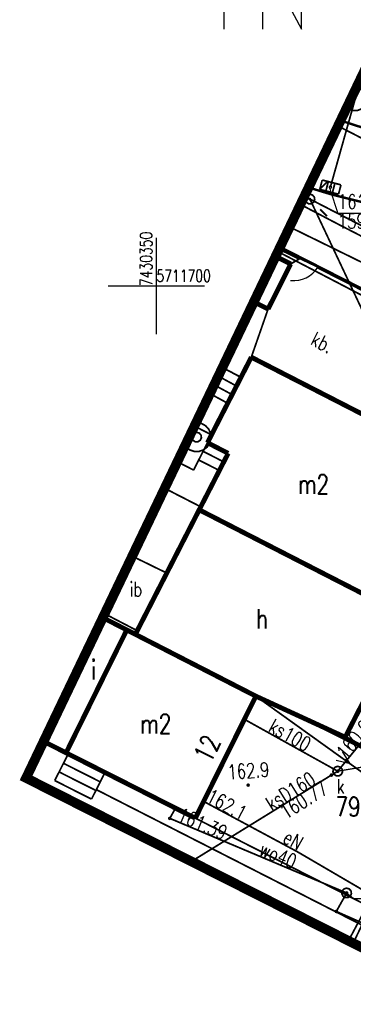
# Model space of a CAD drawing. Extents: x 0 to 7432618, y -40 to 5712028.
# Tile 6 of 165: x 7430343 to 7430360, y 5711663 to 5711714. Entities that reach past the tile are written whole.
import ezdxf
from ezdxf.enums import TextEntityAlignment as Align

# ---------------------------------------------------------------- set-up
doc = ezdxf.new("R2010")
doc.units = 0
doc.header["$MEASUREMENT"] = 0
for name, pattern in [('0', [1.5, 1, -0.5]), ('2218', [1, 0.5, -0.5]), ('3901', [0]), ('5102', [0])]:
    doc.linetypes.add(name, pattern=pattern)
for name, color, linetype in [('Dzialki', 7, 'Continuous'), ('EADTD_T_0', 7, 'Continuous'), ('EGBB_E_T_0', 7, 'Continuous'), ('EGBB_L_0', 7, 'Continuous'), ('EGBE_L_3', 7, 'Continuous'), ('Numery_dzialek', 7, 'Continuous'), ('OTD_E_T_7', 7, 'Continuous'), ('OTD_L_14', 7, 'Continuous'), ('OTK_E_T_3', 7, 'Continuous'), ('OTK_L_0', 7, 'Continuous'), ('OTK_L_1', 7, 'Continuous'), ('OTK_L_2', 7, 'Continuous'), ('OTK_L_4', 7, 'Continuous'), ('OTO_L_0', 7, 'Continuous'), ('OTO_L_2', 7, 'Continuous'), ('OTR_T_1', 7, 'Continuous'), ('P_SUTP_L_0', 7, 'Continuous'), ('SUE_T_3', 7, 'Continuous'), ('SUEP_E_T_0', 7, 'Continuous'), ('SUEP_L_0', 7, 'Continuous'), ('SUER_T_0', 7, 'Continuous'), ('SUK_E_T_4', 7, 'Continuous'), ('SUK_T_1', 7, 'Continuous'), ('SUK_T_3', 7, 'Continuous'), ('SUKP_E_T_0', 7, 'Continuous'), ('SUKP_L_0', 7, 'Continuous'), ('SUKR_T_0', 7, 'Continuous'), ('SUP_L_1', 7, 'Continuous'), ('SUP_T_0', 7, 'Continuous'), ('SUP_T_2', 7, 'Continuous'), ('SUP_T_4', 7, 'Continuous'), ('SUW_T_3', 7, 'Continuous'), ('SUWP_E_T_0', 7, 'Continuous'), ('SUWP_L_0', 7, 'Continuous'), ('SUWR_T_0', 7, 'Continuous'), ('Uzytki', 7, 'Continuous'), ('zakres', 7, 'Continuous')]:
    doc.layers.add(name, color=color, linetype=linetype)
doc.styles.add('STYL_ARIAL', font='simplex', dxfattribs={"width": 0.75, "oblique": 0.1})

# ---------------------------------------------------------------- blocks, each defined once
blk = doc.blocks.new('OTOF')
at = {"color": 0}
blk.add_arc((1.5, 0), 1.5, 116.7394, 180, dxfattribs=at)
blk = doc.blocks.new('ST')
at = {"color": 0}
for p, q in [((0, 25), (-4, 10)), ((0, 0), (0, 25)), ((-4, 10), (4, 10)), ((-2, 0), (-2, 7.5)), ((-2, 7.5), (2, 0)), ((2, 0), (2, 7.5))]:
    blk.add_line(p, q, dxfattribs=at)

msp = doc.modelspace()

# ---------------------------------------------------------------- linework, layer by layer
at = {"layer": 'Dzialki', "color": 18, "true_color": 0x000000, "const_width": 0.09}
for points in [[(7430356.401, 5711702.039), (7430372.91, 5711693.62)], [(7430366.78, 5711672.96), (7430347.246, 5711682.888)]]:
    msp.add_lwpolyline(points, dxfattribs=at)
at = {"layer": 'EGBB_L_0', "color": 18, "true_color": 0x000000, "const_width": 0.25}
for points in [[(7430356.939, 5711701.146), (7430356.161, 5711701.538)], [(7430355.771, 5711698.814), (7430356.939, 5711701.146)], [(7430355.036, 5711699.184), (7430355.771, 5711698.814)], [(7430354.903, 5711696.323), (7430352.638, 5711691.9)], [(7430364.179, 5711691.562), (7430354.903, 5711696.323)], [(7430352.638, 5711691.9), (7430353.708, 5711691.351)], [(7430353.708, 5711691.351), (7430352.211, 5711688.43)], [(7430352.211, 5711688.43), (7430348.911, 5711681.988)], [(7430361.157, 5711683.839), (7430352.211, 5711688.43)], [(7430359.754, 5711676.667), (7430362.958, 5711682.921)], [(7430348.468, 5711682.216), (7430347.229, 5711682.852)], [(7430345.33, 5711675.86), (7430348.468, 5711682.216)], [(7430355.14, 5711678.79), (7430348.468, 5711682.216)], [(7430348.911, 5711681.988), (7430355.14, 5711678.79)], [(7430352.01, 5711672.48), (7430355.14, 5711678.79)], [(7430355.14, 5711678.79), (7430359.754, 5711676.667)], [(7430344.17, 5711676.451), (7430345.33, 5711675.86)], [(7430345.33, 5711675.86), (7430352.01, 5711672.48)]]:
    msp.add_lwpolyline(points, dxfattribs=at)
at = {"layer": 'EGBE_L_3', "color": 18, "true_color": 0x000000, "const_width": 0.09}
for points in [[(7430354.375, 5711695.291), (7430353.409, 5711695.78)], [(7430352.846, 5711692.306), (7430354.375, 5711695.291)], [(7430353.2, 5711695.342), (7430354.139, 5711694.832)], [(7430353.888, 5711695.537), (7430354.367, 5711695.277)], [(7430352.984, 5711694.891), (7430353.911, 5711694.386)], [(7430352.768, 5711694.439), (7430353.683, 5711693.941)], [(7430351.965, 5711692.76), (7430352.846, 5711692.306)], [(7430352.638, 5711691.9), (7430351.921, 5711690.484)], [(7430352.637, 5711691.899), (7430353.173, 5711691.626)], [(7430353.708, 5711691.351), (7430352.638, 5711691.9)], [(7430352.291, 5711688.584), (7430353.708, 5711691.351)], [(7430352.411, 5711691.453), (7430353.481, 5711690.908)], [(7430351.921, 5711690.484), (7430351.084, 5711690.916)], [(7430352.185, 5711691.007), (7430353.253, 5711690.463)], [(7430350.427, 5711689.542), (7430352.291, 5711688.584)], [(7430345.441, 5711675.804), (7430344.744, 5711674.426)], [(7430347.096, 5711674.357), (7430345.195, 5711675.319)], [(7430347.321, 5711674.803), (7430345.421, 5711675.765)], [(7430347.341, 5711674.842), (7430345.441, 5711675.804)], [(7430346.87, 5711673.911), (7430344.969, 5711674.872)], [(7430346.893, 5711673.956), (7430347.341, 5711674.842)], [(7430344.744, 5711674.426), (7430346.644, 5711673.465)], [(7430346.644, 5711673.465), (7430345.377, 5711674.106)], [(7430346.644, 5711673.465), (7430346.893, 5711673.956)]]:
    msp.add_lwpolyline(points, dxfattribs=at)
at = {"layer": 'OTD_L_14', "color": 18, "true_color": 0x000000, "const_width": 0.09}
for points in [[(7430350.535, 5711685.158), (7430348.749, 5711686.032)], [(7430349.008, 5711682.176), (7430350.535, 5711685.158)], [(7430347.325, 5711683.053), (7430349.008, 5711682.176)]]:
    msp.add_lwpolyline(points, dxfattribs=at)
at = {"layer": 'OTK_L_0', "color": 18, "linetype": '0', "true_color": 0x000000, "const_width": 0.09}
for points in [[(7430360.95, 5711708.1), (7430359.52, 5711708.564)], [(7430360.76, 5711704.31), (7430359.063, 5711704.737), (7430357.864, 5711705.1)]]:
    msp.add_lwpolyline(points, dxfattribs=at)
at = {"layer": 'OTK_L_1', "color": 18, "true_color": 0x000000, "const_width": 0.125}
for points in [[(7430360.95, 5711708.1), (7430359.52, 5711708.564)], [(7430360.76, 5711704.31), (7430359.063, 5711704.737), (7430357.864, 5711705.1)]]:
    msp.add_lwpolyline(points, dxfattribs=at)
at = {"layer": 'OTK_L_2', "color": 18, "linetype": '0', "true_color": 0x000000, "const_width": 0.09}
for points in [[(7430360.76, 5711704.31), (7430359.063, 5711704.737), (7430357.864, 5711705.1)], [(7430356.357, 5711701.948), (7430357.416, 5711701.425)], [(7430358.347, 5711700.984), (7430357.416, 5711701.425), (7430358.347, 5711700.984), (7430363.319, 5711698.466)]]:
    msp.add_lwpolyline(points, dxfattribs=at)
at = {"layer": 'OTK_L_4', "color": 18, "linetype": '0', "true_color": 0x000000, "const_width": 0.09}
for points in [[(7430359.52, 5711708.564), (7430360.95, 5711708.1)], [(7430357.416, 5711701.425), (7430356.939, 5711701.146)], [(7430356.939, 5711701.146), (7430355.771, 5711698.814)], [(7430355.771, 5711698.814), (7430354.903, 5711696.323)], [(7430354.903, 5711696.323), (7430364.179, 5711691.562)], [(7430362.958, 5711682.921), (7430359.754, 5711676.667)], [(7430359.754, 5711676.667), (7430366.6, 5711673)], [(7430347.341, 5711674.842), (7430346.893, 5711673.956)], [(7430352.01, 5711672.48), (7430347.341, 5711674.842)], [(7430346.893, 5711673.956), (7430360.62, 5711666.95)], [(7430362.74, 5711667.02), (7430352.01, 5711672.48)], [(7430360.62, 5711666.95), (7430360.167, 5711666.015)]]:
    msp.add_lwpolyline(points, dxfattribs=at)
at = {"layer": 'OTO_L_0', "color": 18, "linetype": '3901', "true_color": 0x000000, "const_width": 0.175}
for points in [[(7430356.357, 5711701.948), (7430357.416, 5711701.425)], [(7430358.347, 5711700.984), (7430363.319, 5711698.466)], [(7430359.754, 5711676.667), (7430366.6, 5711673)]]:
    msp.add_lwpolyline(points, dxfattribs=at)
at = {"layer": 'OTO_L_2', "color": 18, "true_color": 0x000000, "const_width": 0.09}
msp.add_lwpolyline([(7430358.347, 5711700.984), (7430357.416, 5711701.425)], dxfattribs=at)
at = {"layer": 'OTR_T_1', "color": 18, "true_color": 0x000000, "const_width": 0.09}
msp.add_lwpolyline([(7430354.74, 5711674.235), (7430354.772, 5711674.222), (7430354.785, 5711674.19), (7430354.772, 5711674.158), (7430354.74, 5711674.145), (7430354.708, 5711674.158), (7430354.695, 5711674.19), (7430354.708, 5711674.222), (7430354.74, 5711674.235)], dxfattribs=at)
at = {"layer": 'P_SUTP_L_0', "color": 30, "linetype": '0', "true_color": 0xff9100, "const_width": 0.09}
for points in [[(7430357.931, 5711704.502), (7430357.62, 5711704.591)], [(7430357.931, 5711704.502), (7430363.975, 5711691.667)], [(7430390.869, 5711687.525), (7430357.931, 5711704.502)]]:
    msp.add_lwpolyline(points, dxfattribs=at)
at = {"layer": 'SUE_T_3', "color": 18, "true_color": 0x000000, "const_width": 0.09}
for points in [[(7430358.461, 5711705.032), (7430358.815, 5711705.386)], [(7430357.931, 5711704.752), (7430358.066, 5711704.712), (7430358.158, 5711704.606), (7430358.179, 5711704.466), (7430358.12, 5711704.338), (7430358.001, 5711704.262), (7430357.861, 5711704.262), (7430357.742, 5711704.338), (7430357.684, 5711704.466), (7430357.704, 5711704.606), (7430357.796, 5711704.712), (7430357.931, 5711704.752)], [(7430357.931, 5711704.527), (7430357.949, 5711704.52), (7430357.956, 5711704.502), (7430357.949, 5711704.484), (7430357.931, 5711704.477), (7430357.913, 5711704.484), (7430357.906, 5711704.502), (7430357.913, 5711704.52), (7430357.931, 5711704.527)], [(7430357.401, 5711703.972), (7430357.254, 5711703.825)], [(7430358.461, 5711703.972), (7430358.815, 5711703.618)]]:
    msp.add_lwpolyline(points, dxfattribs=at)
at = {"layer": 'SUEP_L_0', "color": 1, "true_color": 0xff0000}
for q in [(7430359.618, 5711675.928), (7430359.283, 5711675.462)]:
    msp.add_line((7430360.014, 5711675.291), q, dxfattribs=at)
at = {"layer": 'SUEP_L_0', "color": 1, "linetype": '5102', "true_color": 0xff0000, "const_width": 0.09}
for points in [[(7430357.648, 5711704.649), (7430357.931, 5711704.502)], [(7430391.747, 5711687.058), (7430357.931, 5711704.502)], [(7430355.14, 5711678.79), (7430376.88, 5711663.18)]]:
    msp.add_lwpolyline(points, dxfattribs=at)
at = {"layer": 'SUEP_L_0', "color": 1, "true_color": 0xff0000, "const_width": 0.09}
for points in [[(7430359.34, 5711703.23), (7430357.445, 5711704.223)], [(7430368.49, 5711697.37), (7430356.887, 5711703.058)], [(7430375.61, 5711694.84), (7430359.34, 5711703.23)], [(7430352.44, 5711673.347), (7430357.284, 5711670.743)], [(7430357.284, 5711670.743), (7430361.17, 5711668.47)], [(7430361.17, 5711668.47), (7430359.924, 5711666.138)]]:
    msp.add_lwpolyline(points, dxfattribs=at)
at = {"layer": 'SUER_T_0', "color": 1, "true_color": 0xff0000, "const_width": 0.09}
msp.add_lwpolyline([(7430352.47, 5711673.393), (7430352.514, 5711673.374), (7430352.532, 5711673.33), (7430352.514, 5711673.286), (7430352.47, 5711673.268), (7430352.426, 5711673.286), (7430352.407, 5711673.33), (7430352.426, 5711673.374), (7430352.47, 5711673.393)], dxfattribs=at)
at = {"layer": 'SUK_T_1', "color": 36, "true_color": 0x803300, "const_width": 0.09}
for points in [[(7430358.443, 5711705.003), (7430358.569, 5711705.487)], [(7430358.569, 5711705.487), (7430359.537, 5711705.237)], [(7430358.883, 5711705.406), (7430358.758, 5711704.922)], [(7430359.411, 5711704.753), (7430358.443, 5711705.003)], [(7430359.222, 5711705.318), (7430359.097, 5711704.834)], [(7430359.537, 5711705.237), (7430359.411, 5711704.753)]]:
    msp.add_lwpolyline(points, dxfattribs=at)
at = {"layer": 'SUK_T_3', "color": 36, "true_color": 0x803300, "const_width": 0.09}
msp.add_lwpolyline([(7430359.37, 5711675.16), (7430359.505, 5711675.12), (7430359.597, 5711675.014), (7430359.617, 5711674.874), (7430359.559, 5711674.746), (7430359.44, 5711674.67), (7430359.3, 5711674.67), (7430359.181, 5711674.746), (7430359.122, 5711674.874), (7430359.143, 5711675.014), (7430359.235, 5711675.12), (7430359.37, 5711675.16)], dxfattribs=at)
at = {"layer": 'SUKP_L_0', "color": 36, "true_color": 0x803300, "const_width": 0.09}
for points in [[(7430360.27, 5711709.67), (7430358.99, 5711705.12)], [(7430376.66, 5711699.38), (7430359.385, 5711708.282)], [(7430370.847, 5711688.9), (7430359.37, 5711674.91)], [(7430359.37, 5711674.91), (7430354.546, 5711677.593)], [(7430351.807, 5711670.241), (7430359.37, 5711674.91)]]:
    msp.add_lwpolyline(points, dxfattribs=at)
at = {"layer": 'SUKR_T_0', "color": 36, "true_color": 0x803300, "const_width": 0.065}
for points in [[(7430360.014, 5711709.599), (7430360.024, 5711709.594), (7430360.043, 5711709.55), (7430360.024, 5711709.506), (7430359.98, 5711709.487), (7430359.964, 5711709.494)], [(7430358.99, 5711705.183), (7430359.034, 5711705.164), (7430359.053, 5711705.12), (7430359.034, 5711705.076), (7430358.99, 5711705.058), (7430358.946, 5711705.076), (7430358.928, 5711705.12), (7430358.946, 5711705.164), (7430358.99, 5711705.183)], [(7430358.932, 5711705.146), (7430359.376, 5711703.769), (7430362.286, 5711703.769)], [(7430359.825, 5711675.528), (7430359.87, 5711675.509), (7430359.888, 5711675.465), (7430359.87, 5711675.421), (7430359.825, 5711675.403), (7430359.781, 5711675.421), (7430359.763, 5711675.465), (7430359.781, 5711675.509), (7430359.825, 5711675.528)], [(7430359.37, 5711674.973), (7430359.414, 5711674.954), (7430359.433, 5711674.91), (7430359.414, 5711674.866), (7430359.37, 5711674.848), (7430359.326, 5711674.866), (7430359.308, 5711674.91), (7430359.326, 5711674.954), (7430359.37, 5711674.973)], [(7430359.37, 5711674.91), (7430361.633, 5711675.287)], [(7430359.041, 5711674.769), (7430359.085, 5711674.751), (7430359.103, 5711674.707), (7430359.085, 5711674.662), (7430359.041, 5711674.644), (7430358.997, 5711674.662), (7430358.978, 5711674.707), (7430358.997, 5711674.751), (7430359.041, 5711674.769)]]:
    msp.add_lwpolyline(points, dxfattribs=at)
at = {"layer": 'SUP_L_1', "color": 36, "true_color": 0x803300, "const_width": 0.09}
msp.add_lwpolyline([(7430360.329, 5711710.259), (7430360.482, 5711710.231), (7430360.67, 5711710.117), (7430360.805, 5711709.942), (7430360.867, 5711709.73), (7430360.849, 5711709.511), (7430360.752, 5711709.312), (7430360.59, 5711709.163), (7430360.385, 5711709.081), (7430360.165, 5711709.079), (7430359.958, 5711709.157), (7430359.85, 5711709.255)], dxfattribs=at)
at = {"layer": 'SUP_T_0', "color": 5, "true_color": 0x0000ff, "const_width": 0.09}
msp.add_lwpolyline([(7430359.83, 5711668.86), (7430359.965, 5711668.82), (7430360.057, 5711668.714), (7430360.077, 5711668.574), (7430360.019, 5711668.446), (7430359.9, 5711668.37), (7430359.76, 5711668.37), (7430359.641, 5711668.446), (7430359.582, 5711668.574), (7430359.603, 5711668.714), (7430359.695, 5711668.82), (7430359.83, 5711668.86)], dxfattribs=at)
at = {"layer": 'SUP_T_2', "color": 18, "true_color": 0x000000, "const_width": 0.09}
msp.add_lwpolyline([(7430357.931, 5711704.752), (7430358.066, 5711704.712), (7430358.158, 5711704.606), (7430358.179, 5711704.466), (7430358.12, 5711704.338), (7430358.001, 5711704.262), (7430357.861, 5711704.262), (7430357.742, 5711704.338), (7430357.684, 5711704.466), (7430357.704, 5711704.606), (7430357.796, 5711704.712), (7430357.931, 5711704.752)], dxfattribs=at)
at = {"layer": 'SUP_T_4', "color": 18, "true_color": 0x000000, "const_width": 0.09}
for points in [[(7430360.23, 5711709.545), (7430360.188, 5711709.411), (7430360.079, 5711709.321), (7430359.939, 5711709.303), (7430359.885, 5711709.329)], [(7430360.096, 5711709.771), (7430360.193, 5711709.681), (7430360.23, 5711709.545)]]:
    msp.add_lwpolyline(points, dxfattribs=at)
at = {"layer": 'SUW_T_3', "color": 5, "true_color": 0x0000ff, "const_width": 0.09}
for points in [[(7430352.075, 5711692.939), (7430352.319, 5711692.899), (7430352.536, 5711692.781), (7430352.703, 5711692.599), (7430352.802, 5711692.373), (7430352.823, 5711692.127), (7430352.762, 5711691.888), (7430352.627, 5711691.681), (7430352.432, 5711691.53), (7430352.199, 5711691.449), (7430351.952, 5711691.449), (7430351.718, 5711691.53), (7430351.524, 5711691.681), (7430351.481, 5711691.747)], [(7430352.049, 5711692.935), (7430352.075, 5711692.939)], [(7430352.075, 5711692.439), (7430352.211, 5711692.399), (7430352.303, 5711692.293), (7430352.323, 5711692.154), (7430352.264, 5711692.025), (7430352.146, 5711691.949), (7430352.005, 5711691.949), (7430351.886, 5711692.025), (7430351.828, 5711692.154), (7430351.848, 5711692.293), (7430351.94, 5711692.399), (7430352.075, 5711692.439)]]:
    msp.add_lwpolyline(points, dxfattribs=at)
at = {"layer": 'SUWP_L_0', "color": 5, "true_color": 0x0000ff, "const_width": 0.09}
for points in [[(7430356.279, 5711701.785), (7430374.945, 5711692.057)], [(7430350.69, 5711672.47), (7430350.988, 5711672.997)], [(7430359.83, 5711668.61), (7430350.69, 5711672.47)], [(7430359.83, 5711668.61), (7430359.296, 5711667.654)], [(7430359.296, 5711667.654), (7430363.388, 5711665.847)]]:
    msp.add_lwpolyline(points, dxfattribs=at)
at = {"layer": 'SUWR_T_0', "color": 5, "true_color": 0x0000ff, "const_width": 0.065}
for points in [[(7430350.69, 5711672.532), (7430350.734, 5711672.514), (7430350.753, 5711672.47), (7430350.734, 5711672.426), (7430350.69, 5711672.407), (7430350.646, 5711672.426), (7430350.628, 5711672.47), (7430350.646, 5711672.514), (7430350.69, 5711672.532)], [(7430359.83, 5711668.673), (7430359.874, 5711668.654), (7430359.893, 5711668.61), (7430359.874, 5711668.566), (7430359.83, 5711668.548), (7430359.786, 5711668.566), (7430359.768, 5711668.61), (7430359.786, 5711668.654), (7430359.83, 5711668.673)], [(7430359.83, 5711668.61), (7430360.187, 5711668.32), (7430363.098, 5711668.32)], [(7430359.296, 5711667.717), (7430359.341, 5711667.698), (7430359.359, 5711667.654), (7430359.341, 5711667.61), (7430359.296, 5711667.592), (7430359.252, 5711667.61), (7430359.234, 5711667.654), (7430359.252, 5711667.698), (7430359.296, 5711667.717)]]:
    msp.add_lwpolyline(points, dxfattribs=at)
at = {"layer": 'Uzytki', "color": 96, "linetype": '2218', "true_color": 0x008000, "const_width": 0.09}
msp.add_lwpolyline([(7430372.91, 5711693.62), (7430356.401, 5711702.039)], dxfattribs=at)
at = {"layer": 'zakres', "color": 18, "linetype": '0', "true_color": 0x000000, "const_width": 0.5}
msp.add_lwpolyline([(7430373.949, 5711738.752), (7430343.264, 5711674.558), (7430724.141, 5711482.075), (7430757.406, 5711547.147), (7430373.949, 5711738.752)], dxfattribs=at)
at = {"layer": 'zakres', "color": 18, "true_color": 0x000000, "const_width": 0.065}
for points in [[(7430350, 5711697.5), (7430350, 5711702.5)], [(7430347.5, 5711700), (7430352.5, 5711700)]]:
    msp.add_lwpolyline(points, dxfattribs=at)
at = {"layer": 'zakres', "color": 18, "true_color": 0x000000}
msp.add_point((7430350, 5711700), dxfattribs=at)

# ---------------------------------------------------------------- block references
at = {"color": 18, "true_color": 0x000000}
msp.add_blockref('ST', (7430355.499, 5711713.288), dxfattribs=at)
at = {"layer": 'OTO_L_2', "color": 18, "true_color": 0x000000, "rotation": 147.91478}
msp.add_blockref('OTOF', (7430358.347, 5711700.984), dxfattribs=at)

# ---------------------------------------------------------------- texts
at = {"layer": 'EADTD_T_0', "color": 18, "true_color": 0x000000, "style": 'STYL_ARIAL', "width": 0.75}
msp.add_text('12', height=1, rotation=63.6168, dxfattribs=at).set_placement((7430353.339, 5711675.733), align=Align.BOTTOM_CENTER)
at = {"layer": 'EGBB_E_T_0', "color": 18, "true_color": 0x000000, "style": 'STYL_ARIAL', "width": 0.75}
for s, p in [('m2', (7430358.117, 5711689.753)), ('h', (7430355.456, 5711682.797)), ('i', (7430346.753, 5711680.152)), ('m2', (7430349.962, 5711677.36))]:
    msp.add_text(s, height=1, dxfattribs=at).set_placement(p, align=Align.MIDDLE_CENTER)
at = {"layer": 'Numery_dzialek', "color": 18, "true_color": 0x000000, "style": 'STYL_ARIAL', "width": 0.75}
msp.add_text('790/1', height=1, dxfattribs=at).set_placement((7430359.261, 5711673.577), align=Align.TOP_LEFT)
at = {"layer": 'OTD_E_T_7', "color": 18, "true_color": 0x000000, "style": 'STYL_ARIAL', "width": 0.75}
msp.add_text('ib', height=0.75, dxfattribs=at).set_placement((7430348.613, 5711684.321), align=Align.MIDDLE_LEFT)
at = {"layer": 'OTK_E_T_3', "color": 18, "true_color": 0x000000, "style": 'STYL_ARIAL', "width": 0.75}
msp.add_text('kb.', height=0.75, rotation=332.8312, dxfattribs=at).set_placement((7430358.569, 5711697.079), align=Align.MIDDLE_CENTER)
at = {"layer": 'OTR_T_1', "color": 18, "true_color": 0x000000, "style": 'STYL_ARIAL', "width": 0.75}
msp.add_text('162.9', height=0.75, rotation=3.8756, dxfattribs=at).set_placement((7430353.711, 5711674.261), align=Align.BOTTOM_LEFT)
at = {"layer": 'SUEP_E_T_0', "color": 1, "true_color": 0xff0000, "style": 'STYL_ARIAL', "width": 0.75}
msp.add_text('eN', height=0.75, rotation=330.8114, dxfattribs=at).set_placement((7430357.068, 5711671.349), align=Align.MIDDLE_CENTER)
at = {"layer": 'SUER_T_0', "color": 1, "true_color": 0xff0000, "style": 'STYL_ARIAL', "width": 0.75}
msp.add_text('162.1', height=0.75, rotation=331.741, dxfattribs=at).set_placement((7430353.634, 5711673.186), align=Align.MIDDLE_CENTER)
at = {"layer": 'SUK_E_T_4', "color": 36, "true_color": 0x803300, "style": 'STYL_ARIAL', "width": 0.75}
msp.add_text('k', height=0.75, dxfattribs=at).set_placement((7430359.719, 5711674.5), align=Align.TOP_RIGHT)
at = {"layer": 'SUKP_E_T_0', "color": 36, "true_color": 0x803300, "style": 'STYL_ARIAL', "width": 0.75}
for s, rotation, p in [('ks100', 331, (7430356.904, 5711676.771)), ('ksD160', 31.6912, (7430356.929, 5711673.872))]:
    msp.add_text(s, height=0.75, rotation=rotation, dxfattribs=at).set_placement(p, align=Align.MIDDLE_CENTER)
at = {"layer": 'SUKR_T_0', "color": 36, "true_color": 0x803300, "style": 'STYL_ARIAL', "width": 0.75}
for s, p in [('161.95', (7430359.376, 5711703.994)), ('159.60', (7430359.376, 5711702.981))]:
    msp.add_text(s, height=0.75, dxfattribs=at).set_placement(p)
msp.add_text('160.69', height=0.75, rotation=50.6359, dxfattribs=at).set_placement((7430359.525, 5711675.701), align=Align.MIDDLE_LEFT)
msp.add_text('160.77', height=0.75, rotation=31.6912, dxfattribs=at).set_placement((7430357.609, 5711673.415), align=Align.MIDDLE_CENTER)
at = {"layer": 'SUWP_E_T_0', "color": 5, "true_color": 0x0000ff, "style": 'STYL_ARIAL', "width": 0.75}
msp.add_text('wo40', height=0.75, rotation=337.25, dxfattribs=at).set_placement((7430356.289, 5711670.562), align=Align.MIDDLE_CENTER)
at = {"layer": 'SUWR_T_0', "color": 5, "true_color": 0x0000ff, "style": 'STYL_ARIAL', "width": 0.75}
msp.add_text('161.39', height=0.75, rotation=336.94, dxfattribs=at).set_placement((7430352.378, 5711672.192), align=Align.MIDDLE_CENTER)
at = {"layer": 'zakres', "color": 18, "true_color": 0x000000, "style": 'STYL_ARIAL', "width": 0.75}
msp.add_text('7430350', height=0.625, rotation=90, dxfattribs=at).set_placement((7430349.965, 5711700), align=Align.BOTTOM_LEFT)
msp.add_text('5711700', height=0.625, dxfattribs=at).set_placement((7430350, 5711700.035), align=Align.BOTTOM_LEFT)

doc.saveas('drawing.dxf')
